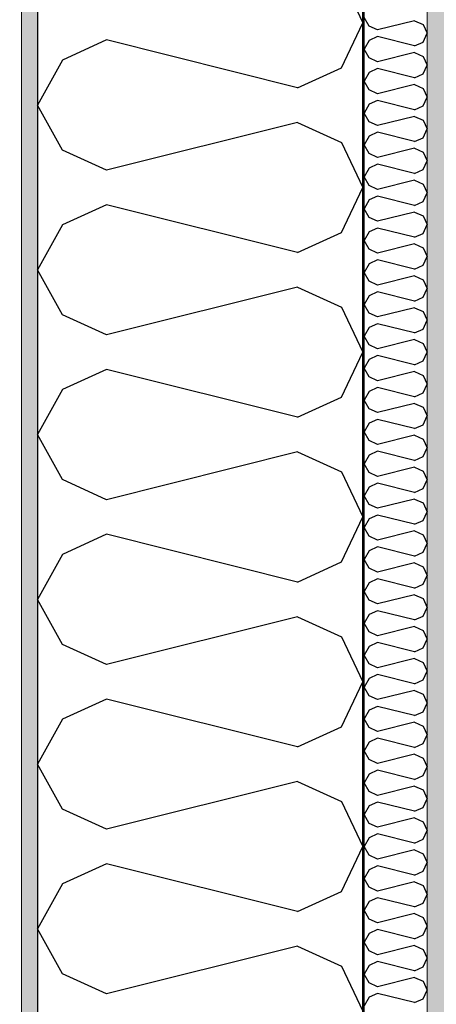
# Model space of a CAD drawing. Header units: millimetres. Extents: x -5000 to 341424, y -9235 to 550260.
# Tile 27 of 236: x 277588 to 277905, y 351776 to 352526. Entities that reach past the tile are written whole.
import ezdxf
from ezdxf.enums import TextEntityAlignment as Align

# ---------------------------------------------------------------- set-up
doc = ezdxf.new("R2010")
doc.units = ezdxf.units.MM
doc.header["$LTSCALE"] = 0.5
doc.header["$MEASUREMENT"] = 0
doc.linetypes.add('Akselinje', pattern=[1500, 1000, -200, 100, -200])
doc.linetypes.add('PLINE', pattern=[0])
for name, color, linetype in [('232- Ikke-bærende yttervegger (Skravur)(Nye konstruksjoner)', 7, 'Continuous'), ('232- Ikke-bærende yttervegger(Nye konstruksjoner)', 7, 'Continuous'), ('255- Gulvoverflate(Nye konstruksjoner)', 7, 'Continuous'), ('82-- Modullinjer(Nye konstruksjoner)', 7, 'Continuous'), ('842-M___1_50 Målsetting bygning', 7, 'Continuous'), ('842-M___1_50 Målsetting bygning(Nye konstruksjoner)', 7, 'Continuous')]:
    doc.layers.add(name, color=color, linetype=linetype)
doc.layers.add('235- Utvendig kledning og overflate(Nye konstruksjoner)', color=7, linetype='Continuous', lineweight=0)
doc.layers.add('236- Innvendig kledning og overflate(Nye konstruksjoner)', color=7, linetype='Continuous', lineweight=0)
doc.styles.add('GENERATED_STYLE_3', font='arial.ttf')
doc.styles.add('GENERATED_STYLE_5', font='arial.ttf')
doc.dimstyles.new('GENERATED_STYLE__2', dxfattribs={"dimtxt": 100, "dimasz": 95, "dimexe": 0.18, "dimexo": 0.0625, "dimgap": 0, "dimtad": 1, "dimtih": 1, "dimtoh": 1, "dimdec": 0, "dimzin": 0, "dimdsep": 46, "dimtxsty": 'GENERATED_STYLE_3', "dimblk": 'ARROWHEAD_6', "dimblk1": 'ARROWHEAD_6', "dimblk2": 'ARROWHEAD_6', "dimcen": 0.09, "dimse1": 1, "dimse2": 1, "dimclrd": 256, "dimclre": 256, "dimclrt": 256, "dimadec": 1, "dimazin": 0, "dimtfac": 1, "dimtdec": 4, "dimtmove": 0, "dimatfit": 3, "dimfxl": 1, "dimtolj": 1, "dimtzin": 0, "dimarcsym": 0})
pattern_1 = [(0, (0, 0), (0, 43.30127), [0, -25]), (0, (12.5, 21.65), (0, 43.30127), [0, -25])]

# ---------------------------------------------------------------- blocks, each defined once
blk = doc.blocks.new('*X332')
at = {"layer": '232- Ikke-bærende yttervegger (Skravur)(Nye konstruksjoner)', "linetype": 'PLINE'}
for p, q in [((277853.71, 352521.02), (277850.01, 352527.65)), ((277888.37, 352525.1), (277860.21, 352518.06)), ((277888.37, 352525.1), (277894.87, 352522.14)), ((277860.21, 352518.06), (277853.71, 352521.02)), ((277894.87, 352522.14), (277898.01, 352515.51)), ((277853.71, 352510), (277850.01, 352503.37)), ((277860.21, 352512.96), (277853.71, 352510)), ((277888.37, 352505.92), (277860.21, 352512.96)), ((277888.37, 352505.92), (277894.87, 352508.88)), ((277894.87, 352508.88), (277898.01, 352515.51)), ((277853.71, 352496.74), (277850.01, 352503.37)), ((277860.21, 352493.78), (277853.71, 352496.74)), ((277888.37, 352500.82), (277860.21, 352493.78)), ((277888.37, 352500.82), (277894.87, 352497.86)), ((277894.87, 352497.86), (277898.01, 352491.23)), ((277860.21, 352488.68), (277853.71, 352485.72)), ((277888.37, 352481.64), (277860.21, 352488.68)), ((277894.87, 352484.6), (277898.01, 352491.23)), ((277853.71, 352485.72), (277850.01, 352479.09)), ((277853.71, 352472.46), (277850.01, 352479.09)), ((277888.37, 352481.64), (277894.87, 352484.6)), ((277860.21, 352469.5), (277853.71, 352472.46)), ((277888.37, 352476.54), (277860.21, 352469.5)), ((277888.37, 352476.54), (277894.87, 352473.58)), ((277894.87, 352473.58), (277898.01, 352466.95)), ((277860.21, 352464.4), (277853.71, 352461.44)), ((277888.37, 352457.36), (277860.21, 352464.4)), ((277894.87, 352460.32), (277898.01, 352466.95)), ((277853.71, 352461.44), (277850.01, 352454.81)), ((277888.37, 352457.36), (277894.87, 352460.32)), ((277853.71, 352448.18), (277850.01, 352454.81)), ((277888.37, 352452.26), (277860.21, 352445.22)), ((277888.37, 352452.26), (277894.87, 352449.3)), ((277894.87, 352449.3), (277898.01, 352442.67)), ((277860.21, 352445.22), (277853.71, 352448.18)), ((277894.87, 352436.04), (277898.01, 352442.67)), ((277853.71, 352437.16), (277850.01, 352430.53)), ((277860.21, 352440.12), (277853.71, 352437.16)), ((277888.37, 352433.08), (277860.21, 352440.12)), ((277888.37, 352433.08), (277894.87, 352436.04)), ((277853.71, 352423.9), (277850.01, 352430.53)), ((277888.37, 352427.98), (277860.21, 352420.94)), ((277888.37, 352427.98), (277894.87, 352425.02)), ((277860.21, 352420.94), (277853.71, 352423.9)), ((277894.87, 352425.02), (277898.01, 352418.39)), ((277853.71, 352412.88), (277850.01, 352406.25)), ((277860.21, 352415.84), (277853.71, 352412.88)), ((277888.37, 352408.8), (277860.21, 352415.84)), ((277888.37, 352408.8), (277894.87, 352411.76)), ((277894.87, 352411.76), (277898.01, 352418.39)), ((277853.71, 352399.62), (277850.01, 352406.25)), ((277888.37, 352403.7), (277860.21, 352396.66)), ((277888.37, 352403.7), (277894.87, 352400.74)), ((277860.21, 352396.66), (277853.71, 352399.62)), ((277894.87, 352400.74), (277898.01, 352394.11)), ((277853.71, 352388.6), (277850.01, 352381.97)), ((277860.21, 352391.56), (277853.71, 352388.6)), ((277888.37, 352384.52), (277860.21, 352391.56)), ((277894.87, 352387.48), (277898.01, 352394.11)), ((277853.71, 352375.34), (277850.01, 352381.97)), ((277888.37, 352384.52), (277894.87, 352387.48)), ((277860.21, 352372.38), (277853.71, 352375.34)), ((277888.37, 352379.42), (277860.21, 352372.38)), ((277888.37, 352379.42), (277894.87, 352376.46)), ((277894.87, 352376.46), (277898.01, 352369.83)), ((277860.21, 352367.27), (277853.71, 352364.32)), ((277888.37, 352360.24), (277860.21, 352367.27)), ((277894.87, 352363.19), (277898.01, 352369.83)), ((277853.71, 352364.32), (277850.01, 352357.69)), ((277888.37, 352360.24), (277894.87, 352363.19)), ((277853.71, 352351.05), (277850.01, 352357.69)), ((277860.21, 352348.1), (277853.71, 352351.05)), ((277888.37, 352355.13), (277860.21, 352348.1)), ((277888.37, 352355.13), (277894.87, 352352.18)), ((277894.87, 352352.18), (277898.01, 352345.54)), ((277894.87, 352338.91), (277898.01, 352345.54)), ((277853.71, 352340.03), (277850.01, 352333.4)), ((277860.21, 352342.99), (277853.71, 352340.03)), ((277888.37, 352335.95), (277860.21, 352342.99)), ((277888.37, 352335.95), (277894.87, 352338.91)), ((277853.71, 352326.77), (277850.01, 352333.4)), ((277888.37, 352330.85), (277860.21, 352323.81)), ((277888.37, 352330.85), (277894.87, 352327.89)), ((277860.21, 352323.81), (277853.71, 352326.77)), ((277894.87, 352327.89), (277898.01, 352321.26)), ((277894.87, 352314.63), (277898.01, 352321.26)), ((277853.71, 352315.75), (277850.01, 352309.12)), ((277860.21, 352318.71), (277853.71, 352315.75)), ((277888.37, 352311.67), (277860.21, 352318.71)), ((277888.37, 352311.67), (277894.87, 352314.63)), ((277853.71, 352302.49), (277850.01, 352309.12)), ((277888.37, 352306.57), (277860.21, 352299.53)), ((277888.37, 352306.57), (277894.87, 352303.61)), ((277860.21, 352299.53), (277853.71, 352302.49)), ((277894.87, 352303.61), (277898.01, 352296.98)), ((277853.71, 352291.47), (277850.01, 352284.84)), ((277860.21, 352294.43), (277853.71, 352291.47)), ((277888.37, 352287.39), (277860.21, 352294.43)), ((277894.87, 352290.35), (277898.01, 352296.98)), ((277853.71, 352278.21), (277850.01, 352284.84)), ((277888.37, 352287.39), (277894.87, 352290.35)), ((277860.21, 352275.25), (277853.71, 352278.21)), ((277888.37, 352282.29), (277860.21, 352275.25)), ((277888.37, 352282.29), (277894.87, 352279.33)), ((277894.87, 352279.33), (277898.01, 352272.7)), ((277860.21, 352270.15), (277853.71, 352267.19)), ((277888.37, 352263.11), (277860.21, 352270.15)), ((277894.87, 352266.07), (277898.01, 352272.7)), ((277853.71, 352267.19), (277850.01, 352260.56)), ((277888.37, 352263.11), (277894.87, 352266.07)), ((277853.71, 352253.93), (277850.01, 352260.56)), ((277860.21, 352250.97), (277853.71, 352253.93)), ((277888.37, 352258.01), (277860.21, 352250.97)), ((277888.37, 352258.01), (277894.87, 352255.05)), ((277894.87, 352255.05), (277898.01, 352248.42)), ((277894.87, 352241.79), (277898.01, 352248.42)), ((277853.71, 352242.91), (277850.01, 352236.28)), ((277860.21, 352245.87), (277853.71, 352242.91)), ((277888.37, 352238.83), (277860.21, 352245.87)), ((277888.37, 352238.83), (277894.87, 352241.79)), ((277853.71, 352229.65), (277850.01, 352236.28)), ((277888.37, 352233.73), (277860.21, 352226.69)), ((277888.37, 352233.73), (277894.87, 352230.77)), ((277860.21, 352226.69), (277853.71, 352229.65)), ((277894.87, 352230.77), (277898.01, 352224.14)), ((277894.87, 352217.51), (277898.01, 352224.14)), ((277853.71, 352218.63), (277850.01, 352212)), ((277860.21, 352221.59), (277853.71, 352218.63)), ((277888.37, 352214.55), (277860.21, 352221.59)), ((277888.37, 352214.55), (277894.87, 352217.51)), ((277853.71, 352205.37), (277850.01, 352212)), ((277888.37, 352209.45), (277860.21, 352202.41)), ((277888.37, 352209.45), (277894.87, 352206.49)), ((277860.21, 352202.41), (277853.71, 352205.37)), ((277894.87, 352206.49), (277898.01, 352199.86)), ((277853.71, 352194.35), (277850.01, 352187.72)), ((277860.21, 352197.31), (277853.71, 352194.35)), ((277888.37, 352190.27), (277860.21, 352197.31)), ((277894.87, 352193.23), (277898.01, 352199.86)), ((277853.71, 352181.09), (277850.01, 352187.72)), ((277888.37, 352190.27), (277894.87, 352193.23)), ((277860.21, 352178.13), (277853.71, 352181.09)), ((277888.37, 352185.17), (277860.21, 352178.13)), ((277888.37, 352185.17), (277894.87, 352182.21)), ((277894.87, 352182.21), (277898.01, 352175.58)), ((277860.21, 352173.02), (277853.71, 352170.07)), ((277888.37, 352165.99), (277860.21, 352173.02)), ((277894.87, 352168.94), (277898.01, 352175.58)), ((277853.71, 352170.07), (277850.01, 352163.43)), ((277888.37, 352165.99), (277894.87, 352168.94)), ((277853.71, 352156.8), (277850.01, 352163.43)), ((277860.21, 352153.84), (277853.71, 352156.8)), ((277888.37, 352160.88), (277860.21, 352153.84)), ((277888.37, 352160.88), (277894.87, 352157.93)), ((277894.87, 352157.93), (277898.01, 352151.29)), ((277860.21, 352148.74), (277853.71, 352145.78)), ((277888.37, 352141.7), (277860.21, 352148.74)), ((277894.87, 352144.66), (277898.01, 352151.29)), ((277853.71, 352145.78), (277850.01, 352139.15)), ((277888.37, 352141.7), (277894.87, 352144.66)), ((277853.71, 352132.52), (277850.01, 352139.15)), ((277888.37, 352136.6), (277860.21, 352129.56)), ((277888.37, 352136.6), (277894.87, 352133.64)), ((277894.87, 352133.64), (277898.01, 352127.01)), ((277860.21, 352129.56), (277853.71, 352132.52)), ((277894.87, 352120.38), (277898.01, 352127.01)), ((277853.71, 352121.5), (277850.01, 352114.87)), ((277860.21, 352124.46), (277853.71, 352121.5)), ((277888.37, 352117.42), (277860.21, 352124.46)), ((277888.37, 352117.42), (277894.87, 352120.38)), ((277853.71, 352108.24), (277850.01, 352114.87)), ((277888.37, 352112.32), (277860.21, 352105.28)), ((277888.37, 352112.32), (277894.87, 352109.36)), ((277860.21, 352105.28), (277853.71, 352108.24)), ((277894.87, 352109.36), (277898.01, 352102.73)), ((277853.71, 352097.22), (277850.01, 352090.59)), ((277860.21, 352100.18), (277853.71, 352097.22)), ((277888.37, 352093.14), (277860.21, 352100.18)), ((277894.87, 352096.1), (277898.01, 352102.73)), ((277853.71, 352083.96), (277850.01, 352090.59)), ((277888.37, 352093.14), (277894.87, 352096.1)), ((277860.21, 352081), (277853.71, 352083.96)), ((277888.37, 352088.04), (277860.21, 352081)), ((277888.37, 352088.04), (277894.87, 352085.08)), ((277894.87, 352085.08), (277898.01, 352078.45)), ((277860.21, 352075.9), (277853.71, 352072.94)), ((277888.37, 352068.86), (277860.21, 352075.9)), ((277894.87, 352071.82), (277898.01, 352078.45)), ((277853.71, 352072.94), (277850.01, 352066.31)), ((277853.71, 352059.68), (277850.01, 352066.31)), ((277888.37, 352068.86), (277894.87, 352071.82)), ((277860.21, 352056.72), (277853.71, 352059.68)), ((277888.37, 352063.76), (277860.21, 352056.72)), ((277888.37, 352063.76), (277894.87, 352060.8)), ((277894.87, 352060.8), (277898.01, 352054.17)), ((277860.21, 352051.62), (277853.71, 352048.66)), ((277888.37, 352044.58), (277860.21, 352051.62)), ((277894.87, 352047.54), (277898.01, 352054.17)), ((277853.71, 352048.66), (277850.01, 352042.03)), ((277888.37, 352044.58), (277894.87, 352047.54)), ((277853.71, 352035.4), (277850.01, 352042.03)), ((277888.37, 352039.48), (277860.21, 352032.44)), ((277888.37, 352039.48), (277894.87, 352036.52)), ((277894.87, 352036.52), (277898.01, 352029.89)), ((277860.21, 352032.44), (277853.71, 352035.4)), ((277894.87, 352023.26), (277898.01, 352029.89)), ((277853.71, 352024.38), (277850.01, 352017.75)), ((277860.21, 352027.34), (277853.71, 352024.38)), ((277888.37, 352020.3), (277860.21, 352027.34)), ((277888.37, 352020.3), (277894.87, 352023.26)), ((277853.71, 352011.12), (277850.01, 352017.75)), ((277888.37, 352015.2), (277860.21, 352008.16)), ((277888.37, 352015.2), (277894.87, 352012.24)), ((277860.21, 352008.16), (277853.71, 352011.12)), ((277894.87, 352012.24), (277898.01, 352005.61)), ((277853.71, 352000.1), (277850.01, 351993.47)), ((277860.21, 352003.06), (277853.71, 352000.1)), ((277888.37, 351996.02), (277860.21, 352003.06)), ((277888.37, 351996.02), (277894.87, 351998.98)), ((277894.87, 351998.98), (277898.01, 352005.61)), ((277853.71, 351986.84), (277850.01, 351993.47)), ((277860.21, 351983.88), (277853.71, 351986.84)), ((277888.37, 351990.92), (277860.21, 351983.88)), ((277888.37, 351990.92), (277894.87, 351987.96)), ((277894.87, 351987.96), (277898.01, 351981.33)), ((277860.21, 351978.77), (277853.71, 351975.82)), ((277888.37, 351971.74), (277860.21, 351978.77)), ((277894.87, 351974.69), (277898.01, 351981.33)), ((277853.71, 351975.82), (277850.01, 351969.18)), ((277853.71, 351962.55), (277850.01, 351969.18)), ((277888.37, 351971.74), (277894.87, 351974.69)), ((277860.21, 351959.59), (277853.71, 351962.55)), ((277888.37, 351966.63), (277860.21, 351959.59)), ((277888.37, 351966.63), (277894.87, 351963.67)), ((277894.87, 351963.67), (277898.01, 351957.04)), ((277860.21, 351954.49), (277853.71, 351951.53)), ((277888.37, 351947.45), (277860.21, 351954.49)), ((277894.87, 351950.41), (277898.01, 351957.04)), ((277853.71, 351951.53), (277850.01, 351944.9)), ((277888.37, 351947.45), (277894.87, 351950.41)), ((277853.71, 351938.27), (277850.01, 351944.9)), ((277888.37, 351942.35), (277860.21, 351935.31)), ((277888.37, 351942.35), (277894.87, 351939.39)), ((277894.87, 351939.39), (277898.01, 351932.76)), ((277860.21, 351935.31), (277853.71, 351938.27)), ((277894.87, 351926.13), (277898.01, 351932.76)), ((277853.71, 351927.25), (277850.01, 351920.62)), ((277860.21, 351930.21), (277853.71, 351927.25)), ((277888.37, 351923.17), (277860.21, 351930.21)), ((277888.37, 351923.17), (277894.87, 351926.13)), ((277853.71, 351913.99), (277850.01, 351920.62)), ((277888.37, 351918.07), (277860.21, 351911.03)), ((277888.37, 351918.07), (277894.87, 351915.11)), ((277860.21, 351911.03), (277853.71, 351913.99)), ((277894.87, 351915.11), (277898.01, 351908.48)), ((277853.71, 351902.97), (277850.01, 351896.34)), ((277860.21, 351905.93), (277853.71, 351902.97)), ((277888.37, 351898.89), (277860.21, 351905.93)), ((277888.37, 351898.89), (277894.87, 351901.85)), ((277894.87, 351901.85), (277898.01, 351908.48)), ((277853.71, 351889.71), (277850.01, 351896.34)), ((277888.37, 351893.79), (277860.21, 351886.75)), ((277888.37, 351893.79), (277894.87, 351890.83)), ((277860.21, 351886.75), (277853.71, 351889.71)), ((277894.87, 351890.83), (277898.01, 351884.2)), ((277860.21, 351881.65), (277853.71, 351878.69)), ((277888.37, 351874.61), (277860.21, 351881.65)), ((277894.87, 351877.57), (277898.01, 351884.2)), ((277853.71, 351878.69), (277850.01, 351872.06)), ((277853.71, 351865.43), (277850.01, 351872.06)), ((277888.37, 351874.61), (277894.87, 351877.57)), ((277860.21, 351862.47), (277853.71, 351865.43)), ((277888.37, 351869.51), (277860.21, 351862.47)), ((277888.37, 351869.51), (277894.87, 351866.55)), ((277894.87, 351866.55), (277898.01, 351859.92)), ((277860.21, 351857.37), (277853.71, 351854.41)), ((277888.37, 351850.33), (277860.21, 351857.37)), ((277894.87, 351853.29), (277898.01, 351859.92)), ((277853.71, 351854.41), (277850.01, 351847.78)), ((277888.37, 351850.33), (277894.87, 351853.29)), ((277853.71, 351841.15), (277850.01, 351847.78)), ((277888.37, 351845.23), (277860.21, 351838.19)), ((277888.37, 351845.23), (277894.87, 351842.27)), ((277894.87, 351842.27), (277898.01, 351835.64)), ((277860.21, 351838.19), (277853.71, 351841.15)), ((277894.87, 351829.01), (277898.01, 351835.64)), ((277853.71, 351830.13), (277850.01, 351823.5)), ((277860.21, 351833.09), (277853.71, 351830.13)), ((277888.37, 351826.05), (277860.21, 351833.09)), ((277888.37, 351826.05), (277894.87, 351829.01)), ((277853.71, 351816.87), (277850.01, 351823.5)), ((277888.37, 351820.95), (277860.21, 351813.91)), ((277888.37, 351820.95), (277894.87, 351817.99)), ((277860.21, 351813.91), (277853.71, 351816.87)), ((277894.87, 351817.99), (277898.01, 351811.36)), ((277894.87, 351804.73), (277898.01, 351811.36)), ((277853.71, 351805.85), (277850.01, 351799.22)), ((277860.21, 351808.81), (277853.71, 351805.85)), ((277888.37, 351801.77), (277860.21, 351808.81)), ((277888.37, 351801.77), (277894.87, 351804.73)), ((277853.71, 351792.58), (277850.01, 351799.22)), ((277888.37, 351796.67), (277860.21, 351789.63)), ((277888.37, 351796.67), (277894.87, 351793.71)), ((277860.21, 351789.63), (277853.71, 351792.58)), ((277894.87, 351793.71), (277898.01, 351787.08)), ((277853.71, 351781.57), (277850.01, 351774.93)), ((277860.21, 351784.52), (277853.71, 351781.57)), ((277888.37, 351777.49), (277860.21, 351784.52)), ((277894.87, 351780.44), (277898.01, 351787.08)), ((277888.37, 351777.49), (277894.87, 351780.44))]:
    blk.add_line(p, q, dxfattribs=at)
blk = doc.blocks.new('*X334')
at = {"layer": '232- Ikke-bærende yttervegger (Skravur)(Nye konstruksjoner)', "linetype": 'PLINE'}
for p, q in [((277832.79, 352557.87), (277849.01, 352523.61)), ((277832.79, 352489.35), (277849.01, 352523.61)), ((277653.72, 352510.43), (277620.13, 352495.14)), ((277799.2, 352474.06), (277653.72, 352510.43)), ((277620.13, 352495.14), (277601.01, 352460.88)), ((277799.2, 352474.06), (277832.79, 352489.35)), ((277620.13, 352426.62), (277601.01, 352460.88)), ((277799.2, 352447.7), (277653.72, 352411.33)), ((277799.2, 352447.7), (277832.79, 352432.41)), ((277653.72, 352411.33), (277620.13, 352426.62)), ((277832.79, 352432.41), (277849.01, 352398.15)), ((277832.79, 352363.89), (277849.01, 352398.15)), ((277653.72, 352384.98), (277620.13, 352369.69)), ((277799.2, 352348.61), (277653.72, 352384.98)), ((277620.13, 352369.69), (277601.01, 352335.43)), ((277799.2, 352348.61), (277832.79, 352363.89)), ((277620.13, 352301.17), (277601.01, 352335.43)), ((277799.2, 352322.25), (277653.72, 352285.88)), ((277799.2, 352322.25), (277832.79, 352306.96)), ((277832.79, 352306.96), (277849.01, 352272.7)), ((277653.72, 352285.88), (277620.13, 352301.17)), ((277832.79, 352238.44), (277849.01, 352272.7)), ((277653.72, 352259.52), (277620.13, 352244.23)), ((277799.2, 352223.15), (277653.72, 352259.52)), ((277620.13, 352244.23), (277601.01, 352209.97)), ((277799.2, 352223.15), (277832.79, 352238.44)), ((277620.13, 352175.71), (277601.01, 352209.97)), ((277799.2, 352196.8), (277653.72, 352160.43)), ((277799.2, 352196.8), (277832.79, 352181.51)), ((277832.79, 352181.51), (277849.01, 352147.25)), ((277653.72, 352160.43), (277620.13, 352175.71)), ((277832.79, 352112.99), (277849.01, 352147.25)), ((277653.72, 352134.07), (277620.13, 352118.78)), ((277799.2, 352097.7), (277653.72, 352134.07)), ((277620.13, 352118.78), (277601.01, 352084.52)), ((277799.2, 352097.7), (277832.79, 352112.99)), ((277620.13, 352050.26), (277601.01, 352084.52)), ((277799.2, 352071.34), (277653.72, 352034.97)), ((277799.2, 352071.34), (277832.79, 352056.05)), ((277832.79, 352056.05), (277849.01, 352021.79)), ((277653.72, 352034.97), (277620.13, 352050.26)), ((277832.79, 351987.53), (277849.01, 352021.79)), ((277653.72, 352008.62), (277620.13, 351993.33)), ((277799.2, 351972.25), (277653.72, 352008.62)), ((277620.13, 351993.33), (277601.01, 351959.07)), ((277799.2, 351972.25), (277832.79, 351987.53)), ((277620.13, 351924.81), (277601.01, 351959.07)), ((277799.2, 351945.89), (277653.72, 351909.52)), ((277799.2, 351945.89), (277832.79, 351930.6)), ((277653.72, 351909.52), (277620.13, 351924.81)), ((277832.79, 351930.6), (277849.01, 351896.34)), ((277832.79, 351862.08), (277849.01, 351896.34)), ((277653.72, 351883.16), (277620.13, 351867.87)), ((277799.2, 351846.79), (277653.72, 351883.16)), ((277620.13, 351867.87), (277601.01, 351833.61)), ((277799.2, 351846.79), (277832.79, 351862.08)), ((277620.13, 351799.35), (277601.01, 351833.61)), ((277799.2, 351820.44), (277653.72, 351784.07)), ((277799.2, 351820.44), (277832.79, 351805.15)), ((277832.79, 351805.15), (277849.01, 351770.89)), ((277653.72, 351784.07), (277620.13, 351799.35))]:
    blk.add_line(p, q, dxfattribs=at)
blk = doc.blocks.new('Standard grid marker[87]', base_point=(277601.01, 363787.13))
at = {"layer": '82-- Modullinjer(Nye konstruksjoner)', "linetype": 'Akselinje'}
blk.add_line((277601.01, 363587.13), (277601.01, 339987.13), dxfattribs=at)
at = {"layer": '82-- Modullinjer(Nye konstruksjoner)', "style": 'GENERATED_STYLE_5'}
for tag, p in [('AC_MarkerText_1_0', (277601.01, 363965.8)), ('AC_MarkerText_1_1', (277601.01, 339715.8))]:
    blk.add_attdef(tag, text='', height=100, rotation=360, dxfattribs=at).set_placement(p, align=Align.TOP_CENTER)
blk = doc.blocks.new('*D713')
at = {"layer": '842-M___1_50 Målsetting bygning', "linetype": 'PLINE'}
for p, q in [((277601.01, 357738.6), (277601.01, 357926.1)), ((277849.01, 357738.6), (277849.01, 357926.1)), ((277651.01, 357882.35), (277551.01, 357782.35)), ((277899.01, 357882.35), (277799.01, 357782.35)), ((277526.01, 357832.35), (277601.01, 357832.35)), ((277601.01, 357832.35), (277849.01, 357832.35))]:
    blk.add_line(p, q, dxfattribs=at)
at = {"layer": '842-M___1_50 Målsetting bygning', "insert": (277610.6, 357852.35), "char_height": 100, "attachment_point": 7, "style": 'GENERATED_STYLE_3'}
blk.add_mtext('\\A1;{\\pql;\\fArial|b0|i0|c0|p0;\\W1.000000;248}', dxfattribs=at)
blk = doc.blocks.new('ARROWHEAD_6')
at = {"linetype": 'Continuous'}
for p, q in [((-0.5, -0.5), (0.5, 0.5)), ((0, 0), (-1, 0))]:
    blk.add_line(p, q, dxfattribs=at)
blk = doc.blocks.new('*D714')
at = {"layer": '842-M___1_50 Målsetting bygning', "linetype": 'PLINE'}
for p, q in [((277849.01, 357738.6), (277849.01, 357926.1)), ((279206.76, 357738.6), (279206.76, 357926.1)), ((277899.01, 357882.35), (277799.01, 357782.35)), ((279256.76, 357882.35), (279156.76, 357782.35)), ((277849.01, 357832.35), (279206.76, 357832.35))]:
    blk.add_line(p, q, dxfattribs=at)
at = {"layer": '842-M___1_50 Målsetting bygning', "insert": (278356.29, 357852.35), "char_height": 100, "attachment_point": 7, "style": 'GENERATED_STYLE_3'}
blk.add_mtext('\\A1;{\\pql;\\fArial|b0|i0|c0|p0;\\W1.000000;1\xa0358}', dxfattribs=at)
blk = doc.blocks.new('*D875')
at = {"layer": '842-M___1_50 Målsetting bygning', "linetype": 'PLINE'}
for p, q in [((277849.01, 343393.99), (277849.01, 343206.49)), ((281288.01, 343393.99), (281288.01, 343206.49)), ((277799.01, 343250.24), (277899.01, 343350.24)), ((281238.01, 343250.24), (281338.01, 343350.24)), ((281288.01, 343300.24), (277849.01, 343300.24))]:
    blk.add_line(p, q, dxfattribs=at)
at = {"layer": '842-M___1_50 Målsetting bygning', "insert": (279396.91, 343320.24), "char_height": 100, "attachment_point": 7, "style": 'GENERATED_STYLE_3'}
blk.add_mtext('\\A1;{\\pql;\\fArial|b0|i0|c0|p0;\\W1.000000;3\xa0439}', dxfattribs=at)
blk = doc.blocks.new('*D876')
at = {"layer": '842-M___1_50 Målsetting bygning', "linetype": 'PLINE'}
for p, q in [((277601.01, 343393.99), (277601.01, 343206.49)), ((277849.01, 343393.99), (277849.01, 343206.49)), ((277651.01, 343350.24), (277551.01, 343250.24)), ((277799.01, 343250.24), (277899.01, 343350.24)), ((277601.01, 343300.24), (277526.01, 343300.24)), ((277849.01, 343300.24), (277601.01, 343300.24))]:
    blk.add_line(p, q, dxfattribs=at)
at = {"layer": '842-M___1_50 Målsetting bygning', "insert": (277610.6, 343320.24), "char_height": 100, "attachment_point": 7, "style": 'GENERATED_STYLE_3'}
blk.add_mtext('\\A1;{\\pql;\\fArial|b0|i0|c0|p0;\\W1.000000;248}', dxfattribs=at)
blk = doc.blocks.new('*D994')
at = {"layer": '842-M___1_50 Målsetting bygning(Nye konstruksjoner)', "linetype": 'PLINE'}
for p, q in [((277911, 350525.97), (277911, 350713.47)), ((279002.5, 350525.97), (279002.5, 350713.47)), ((277961, 350669.72), (277861, 350569.72)), ((279052.5, 350669.72), (278952.5, 350569.72)), ((277836, 350619.72), (277911, 350619.72)), ((277911, 350619.72), (279002.5, 350619.72))]:
    blk.add_line(p, q, dxfattribs=at)
at = {"layer": '842-M___1_50 Målsetting bygning(Nye konstruksjoner)', "insert": (278285.16, 350639.72), "char_height": 100, "attachment_point": 7, "style": 'GENERATED_STYLE_3'}
blk.add_mtext('\\A1;{\\pql;\\fArial|b0|i0|c0|p0;\\W1.000000;1\xa0091}', dxfattribs=at)

msp = doc.modelspace()

# ---------------------------------------------------------------- hatches: boundary and pattern name
at = {"layer": '232- Ikke-bærende yttervegger (Skravur)(Nye konstruksjoner)', "linetype": 'Continuous'}
h = msp.add_hatch(dxfattribs=at)
h.set_pattern_fill('Prikker_tett', color=256, style=0, pattern_type=2)
h.set_pattern_definition(pattern_1)
h.paths.add_polyline_path([(277589.01, 356690.65), (277589.01, 350282.68), (277601.01, 350282.68), (277601.01, 356690.65)])
msp.add_hatch(color=256, dxfattribs=at).paths.add_polyline_path([(277850.01, 356441.65), (277849.01, 356441.65), (277849.01, 350282.68), (277850.01, 350282.68)])
h = msp.add_hatch(dxfattribs=at)
h.set_pattern_fill('Prikker_tett', color=256, style=0, pattern_type=2)
h.set_pattern_definition(pattern_1)
h.paths.add_polyline_path([(277898.01, 350282.68), (277911.01, 350282.68), (277911.01, 356380.65), (277898.01, 356380.65)])

# ---------------------------------------------------------------- linework, layer by layer
at = {"layer": '232- Ikke-bærende yttervegger(Nye konstruksjoner)', "linetype": 'PLINE'}
for p, q in [((277601.01, 356442.65), (277601.01, 350282.68)), ((277849.01, 350282.68), (277849.01, 356441.65)), ((277850.01, 350282.68), (277850.01, 356393.65))]:
    msp.add_line(p, q, dxfattribs=at)
at = {"layer": '235- Utvendig kledning og overflate(Nye konstruksjoner)', "linetype": 'PLINE'}
msp.add_line((277589.01, 356690.65), (277589.01, 350282.68), dxfattribs=at)
at = {"layer": '236- Innvendig kledning og overflate(Nye konstruksjoner)', "linetype": 'PLINE'}
msp.add_line((277898.01, 350282.68), (277898.01, 356380.65), dxfattribs=at)
at = {"layer": '255- Gulvoverflate(Nye konstruksjoner)', "linetype": 'PLINE', "flags": 128}
msp.add_lwpolyline([(277601.01, 349570.68), (277601.01, 347770.68), (281536.01, 347770.68), (281536.01, 349470.68), (285893.01, 349470.68), (285893.01, 347770.68), (289886.01, 347770.68), (289886.01, 349470.68), (294243.01, 349470.68), (294243.01, 347770.68), (298236.01, 347770.68), (298236.01, 349470.68), (303051.01, 349470.68), (303051.01, 356690.65), (277601.01, 356690.65), (277601.01, 354890.65)], close=True, dxfattribs=at)

# ---------------------------------------------------------------- block references
at = {"layer": '232- Ikke-bærende yttervegger(Nye konstruksjoner)'}
for name in ['*X334', '*X332']:
    msp.add_blockref(name, (0, 0), dxfattribs=at)
at = {"layer": '82-- Modullinjer(Nye konstruksjoner)', "linetype": 'PLINE'}
msp.add_blockref('Standard grid marker[87]', (277601.01, 363787.13), dxfattribs=at)

# ---------------------------------------------------------------- dimensions: what is measured, and where the dimension line sits
at = {"layer": '842-M___1_50 Målsetting bygning', "linetype": 'Continuous'}
for base, p1, p2, picture, middle in [((279206.76, 357832.35), (277849.01, 352230.66), (279206.76, 356380.65), '*D714', (278527.83, 357902.35)), ((277849.01, 357832.35), (277601.01, 352230.66), (277849.01, 352230.66), '*D713', (277724.75, 357902.35))]:
    dim = msp.add_linear_dim(base=base, p1=p1, p2=p2, dimstyle='GENERATED_STYLE__2', dxfattribs=at)
    dim.commit()
    dim.dimension.update_dxf_attribs({"geometry": picture, "text_midpoint": middle, "dimtype": 160})
for base, p1, p2, picture, middle in [((277601.01, 343300.24), (277849.01, 352230.66), (277601.01, 352230.66), '*D876', (277724.75, 343370.24)), ((277849.01, 343300.24), (281288.01, 348868.68), (277849.01, 352230.66), '*D875', (279568.45, 343370.24))]:
    dim = msp.add_linear_dim(base=base, p1=p1, p2=p2, angle=180, dimstyle='GENERATED_STYLE__2', dxfattribs=at)
    dim.commit()
    dim.dimension.update_dxf_attribs({"geometry": picture, "text_midpoint": middle, "dimtype": 160})
at = {"layer": '842-M___1_50 Målsetting bygning(Nye konstruksjoner)', "linetype": 'Continuous'}
dim = msp.add_linear_dim(base=(279002.5037, 350619.7238), p1=(277911.0048, 353766.6503), p2=(279002.5037, 351152.6505), dimstyle='GENERATED_STYLE__2', dxfattribs=at)
dim.commit()
dim.dimension.update_dxf_attribs({"geometry": '*D994', "text_midpoint": (278456.7003, 350689.7238), "dimtype": 160})

doc.saveas('drawing.dxf')
